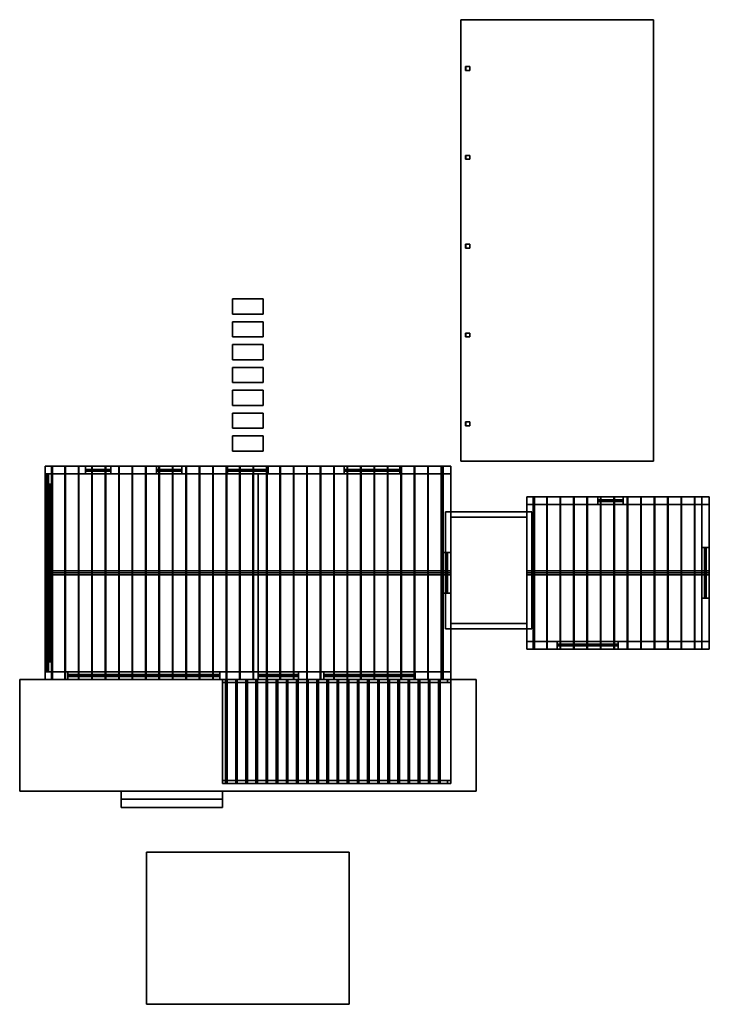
# Model space of a CAD drawing. Header units: metres. Extents: x 5 to 32.2, y 1.2 to 40.
import ezdxf

# ---------------------------------------------------------------- set-up
doc = ezdxf.new("R2010")
doc.units = ezdxf.units.M
for name, color, linetype in [('DECK', 8, 'Continuous'), ('FRAME', 8, 'Continuous'), ('GLASS', 5, 'Continuous'), ('GRAVEL', 8, 'Continuous'), ('INTERIOR_FLOOR', 8, 'Continuous'), ('INTERIOR_WALL', 8, 'Continuous'), ('LED', 8, 'Continuous'), ('LINING', 8, 'Continuous'), ('PLANKEN', 8, 'Continuous'), ('PLINTH', 8, 'Continuous'), ('RIB', 8, 'Continuous'), ('SEAM_BLACK', 8, 'Continuous'), ('SLAB_CONC', 8, 'Continuous'), ('STEEL_BLACK', 8, 'Continuous')]:
    doc.layers.add(name, color=color, linetype=linetype)

msp = doc.modelspace()

# ---------------------------------------------------------------- linework, layer by layer
at = {"layer": 'DECK'}
for points in [[(5, 9.6), (5, 14), (23, 14), (23, 9.6)], [(5, 9.6), (23, 9.6), (23, 14), (5, 14)], [(9, 9.28), (9, 9.6), (13, 9.6), (13, 9.28)], [(9, 9.28), (13, 9.28), (13, 9.6), (9, 9.6)], [(9, 8.96), (9, 9.28), (13, 9.28), (13, 8.96)], [(9, 8.96), (13, 8.96), (13, 9.28), (9, 9.28)]]:
    msp.add_lwpolyline(points, close=True, dxfattribs=at)
at = {"layer": 'FRAME'}
for points in [[(7.6, 22.21), (7.6, 22.28), (8.6, 22.28), (8.6, 22.21)], [(7.6, 22.21), (7.6, 22.28), (7.66, 22.28), (7.66, 22.21)], [(7.6, 22.21), (8.6, 22.21), (8.6, 22.28), (7.6, 22.28)], [(7.6, 22.21), (7.6, 22.28), (8.6, 22.28), (8.6, 22.21)], [(7.6, 22.21), (8.6, 22.21), (8.6, 22.28), (7.6, 22.28)], [(7.6, 22.21), (7.66, 22.21), (7.66, 22.28), (7.6, 22.28)], [(8.54, 22.21), (8.54, 22.28), (8.6, 22.28), (8.6, 22.21)], [(8.54, 22.21), (8.6, 22.21), (8.6, 22.28), (8.54, 22.28)], [(10.4, 22.21), (10.4, 22.28), (11.4, 22.28), (11.4, 22.21)], [(10.4, 22.21), (10.4, 22.28), (10.46, 22.28), (10.46, 22.21)], [(10.4, 22.21), (11.4, 22.21), (11.4, 22.28), (10.4, 22.28)], [(10.4, 22.21), (10.4, 22.28), (11.4, 22.28), (11.4, 22.21)], [(10.4, 22.21), (11.4, 22.21), (11.4, 22.28), (10.4, 22.28)], [(10.4, 22.21), (10.46, 22.21), (10.46, 22.28), (10.4, 22.28)], [(11.34, 22.21), (11.34, 22.28), (11.4, 22.28), (11.4, 22.21)], [(11.34, 22.21), (11.4, 22.21), (11.4, 22.28), (11.34, 22.28)], [(13.2, 22.21), (13.2, 22.28), (14.8, 22.28), (14.8, 22.21)], [(13.2, 22.21), (13.2, 22.28), (13.26, 22.28), (13.26, 22.21)], [(13.2, 22.21), (14.8, 22.21), (14.8, 22.28), (13.2, 22.28)], [(13.2, 22.21), (13.2, 22.28), (14.8, 22.28), (14.8, 22.21)], [(13.2, 22.21), (14.8, 22.21), (14.8, 22.28), (13.2, 22.28)], [(13.2, 22.21), (13.26, 22.21), (13.26, 22.28), (13.2, 22.28)], [(13.97, 22.21), (13.97, 22.28), (14.03, 22.28), (14.03, 22.21)], [(13.97, 22.21), (14.03, 22.21), (14.03, 22.28), (13.97, 22.28)], [(14.74, 22.21), (14.74, 22.28), (14.8, 22.28), (14.8, 22.21)], [(14.74, 22.21), (14.8, 22.21), (14.8, 22.28), (14.74, 22.28)], [(17.8, 22.21), (17.8, 22.28), (20, 22.28), (20, 22.21)], [(17.8, 22.21), (17.8, 22.28), (17.86, 22.28), (17.86, 22.21)], [(17.8, 22.21), (20, 22.21), (20, 22.28), (17.8, 22.28)], [(17.8, 22.21), (17.8, 22.28), (20, 22.28), (20, 22.21)], [(17.8, 22.21), (20, 22.21), (20, 22.28), (17.8, 22.28)], [(17.8, 22.21), (17.86, 22.21), (17.86, 22.28), (17.8, 22.28)], [(18.87, 22.21), (18.87, 22.28), (18.93, 22.28), (18.93, 22.21)], [(18.87, 22.21), (18.93, 22.21), (18.93, 22.28), (18.87, 22.28)], [(19.94, 22.21), (19.94, 22.28), (20, 22.28), (20, 22.21)], [(19.94, 22.21), (20, 22.21), (20, 22.28), (19.94, 22.28)], [(6.06, 14.3), (6.06, 22.1), (6.14, 22.1), (6.14, 14.3)], [(6.06, 14.3), (6.14, 14.3), (6.14, 22.1), (6.06, 22.1)], [(6.06, 18.2), (6.06, 22.1), (6.14, 22.1), (6.14, 18.2)], [(6.06, 22.1), (6.06, 18.2), (6.14, 18.2), (6.14, 22.1)], [(6.12, 14.7), (6.12, 21.7), (6.19, 21.7), (6.19, 14.7)], [(6.12, 21.64), (6.12, 21.7), (6.19, 21.7), (6.19, 21.64)], [(6.12, 14.7), (6.19, 14.7), (6.19, 21.7), (6.12, 21.7)], [(6.12, 14.7), (6.12, 21.7), (6.19, 21.7), (6.19, 14.7)], [(6.12, 14.7), (6.19, 14.7), (6.19, 21.7), (6.12, 21.7)], [(6.12, 21.64), (6.19, 21.64), (6.19, 21.7), (6.12, 21.7)], [(27.8, 21.01), (27.8, 21.08), (28.8, 21.08), (28.8, 21.01)], [(27.8, 21.01), (27.8, 21.08), (27.86, 21.08), (27.86, 21.01)], [(27.8, 21.01), (28.8, 21.01), (28.8, 21.08), (27.8, 21.08)], [(27.8, 21.01), (27.8, 21.08), (28.8, 21.08), (28.8, 21.01)], [(27.8, 21.01), (28.8, 21.01), (28.8, 21.08), (27.8, 21.08)], [(27.8, 21.01), (27.86, 21.01), (27.86, 21.08), (27.8, 21.08)], [(28.74, 21.01), (28.74, 21.08), (28.8, 21.08), (28.8, 21.01)], [(28.74, 21.01), (28.8, 21.01), (28.8, 21.08), (28.74, 21.08)], [(6.06, 20.77), (6.06, 20.83), (6.14, 20.83), (6.14, 20.77)], [(6.06, 20.77), (6.14, 20.77), (6.14, 20.83), (6.06, 20.83)], [(6.12, 19.92), (6.12, 19.98), (6.19, 19.98), (6.19, 19.92)], [(6.12, 19.92), (6.19, 19.92), (6.19, 19.98), (6.12, 19.98)], [(6.06, 19.47), (6.06, 19.53), (6.14, 19.53), (6.14, 19.47)], [(6.06, 19.47), (6.14, 19.47), (6.14, 19.53), (6.06, 19.53)], [(32.01, 17.2), (32.01, 19.2), (32.08, 19.2), (32.08, 17.2)], [(32.01, 19.14), (32.01, 19.2), (32.08, 19.2), (32.08, 19.14)], [(32.01, 17.2), (32.08, 17.2), (32.08, 19.2), (32.01, 19.2)], [(32.01, 17.2), (32.01, 19.2), (32.08, 19.2), (32.08, 17.2)], [(32.01, 17.2), (32.08, 17.2), (32.08, 19.2), (32.01, 19.2)], [(32.01, 19.14), (32.08, 19.14), (32.08, 19.2), (32.01, 19.2)], [(21.81, 17.4), (21.81, 19), (21.88, 19), (21.88, 17.4)], [(21.81, 18.94), (21.81, 19), (21.88, 19), (21.88, 18.94)], [(21.81, 17.4), (21.88, 17.4), (21.88, 19), (21.81, 19)], [(21.81, 17.4), (21.81, 19), (21.88, 19), (21.88, 17.4)], [(21.81, 17.4), (21.88, 17.4), (21.88, 19), (21.81, 19)], [(21.81, 18.94), (21.88, 18.94), (21.88, 19), (21.81, 19)], [(6.06, 18.17), (6.06, 18.23), (6.14, 18.23), (6.14, 18.17)], [(6.06, 18.17), (6.14, 18.17), (6.14, 18.23), (6.06, 18.23)], [(6.14, 18.2), (6.14, 14.3), (6.06, 14.3), (6.06, 18.2)], [(6.14, 14.3), (6.14, 18.2), (6.06, 18.2), (6.06, 14.3)], [(6.12, 18.17), (6.12, 18.23), (6.19, 18.23), (6.19, 18.17)], [(6.12, 18.17), (6.19, 18.17), (6.19, 18.23), (6.12, 18.23)], [(21.81, 17.4), (21.81, 17.46), (21.88, 17.46), (21.88, 17.4)], [(21.81, 17.4), (21.88, 17.4), (21.88, 17.46), (21.81, 17.46)], [(32.01, 17.2), (32.01, 17.26), (32.08, 17.26), (32.08, 17.2)], [(32.01, 17.2), (32.08, 17.2), (32.08, 17.26), (32.01, 17.26)], [(6.06, 16.87), (6.06, 16.93), (6.14, 16.93), (6.14, 16.87)], [(6.06, 16.87), (6.14, 16.87), (6.14, 16.93), (6.06, 16.93)], [(6.12, 16.42), (6.12, 16.48), (6.19, 16.48), (6.19, 16.42)], [(6.12, 16.42), (6.19, 16.42), (6.19, 16.48), (6.12, 16.48)], [(6.06, 15.57), (6.06, 15.63), (6.14, 15.63), (6.14, 15.57)], [(6.06, 15.57), (6.14, 15.57), (6.14, 15.63), (6.06, 15.63)], [(26.2, 15.32), (26.2, 15.39), (28.6, 15.39), (28.6, 15.32)], [(26.2, 15.32), (26.2, 15.39), (26.26, 15.39), (26.26, 15.32)], [(26.2, 15.32), (28.6, 15.32), (28.6, 15.39), (26.2, 15.39)], [(26.2, 15.32), (26.2, 15.39), (28.6, 15.39), (28.6, 15.32)], [(26.2, 15.32), (28.6, 15.32), (28.6, 15.39), (26.2, 15.39)], [(26.2, 15.32), (26.26, 15.32), (26.26, 15.39), (26.2, 15.39)], [(27.37, 15.32), (27.37, 15.39), (27.43, 15.39), (27.43, 15.32)], [(27.37, 15.32), (27.43, 15.32), (27.43, 15.39), (27.37, 15.39)], [(28.54, 15.32), (28.54, 15.39), (28.6, 15.39), (28.6, 15.32)], [(28.54, 15.32), (28.6, 15.32), (28.6, 15.39), (28.54, 15.39)], [(6.12, 14.7), (6.12, 14.76), (6.19, 14.76), (6.19, 14.7)], [(6.12, 14.7), (6.19, 14.7), (6.19, 14.76), (6.12, 14.76)], [(6.9, 14.12), (6.9, 14.19), (12.9, 14.19), (12.9, 14.12)], [(6.9, 14.12), (6.9, 14.19), (6.96, 14.19), (6.96, 14.12)], [(6.9, 14.12), (12.9, 14.12), (12.9, 14.19), (6.9, 14.19)], [(6.9, 14.12), (6.9, 14.19), (12.9, 14.19), (12.9, 14.12)], [(6.9, 14.12), (12.9, 14.12), (12.9, 14.19), (6.9, 14.19)], [(6.9, 14.12), (6.96, 14.12), (6.96, 14.19), (6.9, 14.19)], [(8.87, 14.12), (8.87, 14.19), (8.93, 14.19), (8.93, 14.12)], [(8.87, 14.12), (8.93, 14.12), (8.93, 14.19), (8.87, 14.19)], [(10.87, 14.12), (10.87, 14.19), (10.93, 14.19), (10.93, 14.12)], [(10.87, 14.12), (10.93, 14.12), (10.93, 14.19), (10.87, 14.19)], [(12.84, 14.12), (12.84, 14.19), (12.9, 14.19), (12.9, 14.12)], [(12.84, 14.12), (12.9, 14.12), (12.9, 14.19), (12.84, 14.19)], [(14.4, 14.12), (14.4, 14.19), (16, 14.19), (16, 14.12)], [(14.4, 14.12), (14.4, 14.19), (14.46, 14.19), (14.46, 14.12)], [(14.4, 14.12), (16, 14.12), (16, 14.19), (14.4, 14.19)], [(14.4, 14.12), (14.4, 14.19), (16, 14.19), (16, 14.12)], [(14.4, 14.12), (16, 14.12), (16, 14.19), (14.4, 14.19)], [(14.4, 14.12), (14.46, 14.12), (14.46, 14.19), (14.4, 14.19)], [(15.94, 14.12), (15.94, 14.19), (16, 14.19), (16, 14.12)], [(15.94, 14.12), (16, 14.12), (16, 14.19), (15.94, 14.19)], [(17, 14.12), (17, 14.19), (20.6, 14.19), (20.6, 14.12)], [(17, 14.12), (17, 14.19), (17.06, 14.19), (17.06, 14.12)], [(17, 14.12), (20.6, 14.12), (20.6, 14.19), (17, 14.19)], [(17, 14.12), (17, 14.19), (20.6, 14.19), (20.6, 14.12)], [(17, 14.12), (20.6, 14.12), (20.6, 14.19), (17, 14.19)], [(17, 14.12), (17.06, 14.12), (17.06, 14.19), (17, 14.19)], [(18.77, 14.12), (18.77, 14.19), (18.83, 14.19), (18.83, 14.12)], [(18.77, 14.12), (18.83, 14.12), (18.83, 14.19), (18.77, 14.19)], [(20.54, 14.12), (20.54, 14.19), (20.6, 14.19), (20.6, 14.12)], [(20.54, 14.12), (20.6, 14.12), (20.6, 14.19), (20.54, 14.19)]]:
    msp.add_lwpolyline(points, close=True, dxfattribs=at)
at = {"layer": 'GLASS'}
for points in [[(7.63, 22.239), (7.63, 22.251), (8.57, 22.251), (8.57, 22.239)], [(7.63, 22.239), (8.57, 22.239), (8.57, 22.251), (7.63, 22.251)], [(10.43, 22.239), (10.43, 22.251), (11.37, 22.251), (11.37, 22.239)], [(10.43, 22.239), (11.37, 22.239), (11.37, 22.251), (10.43, 22.251)], [(13.23, 22.239), (13.23, 22.251), (14.77, 22.251), (14.77, 22.239)], [(13.23, 22.239), (14.77, 22.239), (14.77, 22.251), (13.23, 22.251)], [(17.83, 22.239), (17.83, 22.251), (19.97, 22.251), (19.97, 22.239)], [(17.83, 22.239), (19.97, 22.239), (19.97, 22.251), (17.83, 22.251)], [(6.094, 14.3), (6.094, 22.1), (6.106, 22.1), (6.106, 14.3)], [(6.094, 22.1), (6.094, 18.2), (6.106, 18.2), (6.106, 22.1)], [(6.149, 14.73), (6.149, 21.67), (6.161, 21.67), (6.161, 14.73)], [(6.149, 14.73), (6.161, 14.73), (6.161, 21.67), (6.149, 21.67)], [(27.83, 21.039), (27.83, 21.051), (28.77, 21.051), (28.77, 21.039)], [(27.83, 21.039), (28.77, 21.039), (28.77, 21.051), (27.83, 21.051)], [(22, 16.2), (22, 20.4), (25, 20.4), (25, 16.2)], [(22, 16.2), (25, 16.2), (25, 20.4), (22, 20.4)], [(32.039, 17.23), (32.039, 19.17), (32.051, 19.17), (32.051, 17.23)], [(32.039, 17.23), (32.051, 17.23), (32.051, 19.17), (32.039, 19.17)], [(21.839, 17.43), (21.839, 18.97), (21.851, 18.97), (21.851, 17.43)], [(21.839, 17.43), (21.851, 17.43), (21.851, 18.97), (21.839, 18.97)], [(6.094, 18.2), (6.094, 14.3), (6.106, 14.3), (6.106, 18.2)], [(26.23, 15.349), (26.23, 15.361), (28.57, 15.361), (28.57, 15.349)], [(26.23, 15.349), (28.57, 15.349), (28.57, 15.361), (26.23, 15.361)], [(6.93, 14.149), (6.93, 14.161), (12.87, 14.161), (12.87, 14.149)], [(6.93, 14.149), (12.87, 14.149), (12.87, 14.161), (6.93, 14.161)], [(13, 9.9), (13, 14), (22, 14), (22, 9.9)], [(13, 9.9), (22, 9.9), (22, 14), (13, 14)], [(14.43, 14.149), (14.43, 14.161), (15.97, 14.161), (15.97, 14.149)], [(14.43, 14.149), (15.97, 14.149), (15.97, 14.161), (14.43, 14.161)], [(17.03, 14.149), (17.03, 14.161), (20.57, 14.161), (20.57, 14.149)], [(17.03, 14.149), (20.57, 14.149), (20.57, 14.161), (17.03, 14.161)]]:
    msp.add_lwpolyline(points, close=True, dxfattribs=at)
at = {"layer": 'GRAVEL'}
for points in [[(22.4, 22.6), (22.4, 40), (30, 40), (30, 22.6)], [(22.4, 22.6), (30, 22.6), (30, 40), (22.4, 40)], [(10, 1.2), (10, 7.2), (18, 7.2), (18, 1.2)], [(10, 1.2), (18, 1.2), (18, 7.2), (10, 7.2)]]:
    msp.add_lwpolyline(points, close=True, dxfattribs=at)
at = {"layer": 'INTERIOR_FLOOR'}
for points in [[(6.3, 14.3), (6.3, 22.1), (21.7, 22.1), (21.7, 14.3)], [(6.3, 14.3), (21.7, 14.3), (21.7, 22.1), (6.3, 22.1)], [(25.3, 15.5), (25.3, 20.9), (31.9, 20.9), (31.9, 15.5)], [(25.3, 15.5), (31.9, 15.5), (31.9, 20.9), (25.3, 20.9)]]:
    msp.add_lwpolyline(points, close=True, dxfattribs=at)
at = {"layer": 'INTERIOR_WALL'}
for points in [[(14.2, 14.3), (14.2, 22.1), (14.4, 22.1), (14.4, 14.3)], [(14.2, 14.3), (14.4, 14.3), (14.4, 22.1), (14.2, 22.1)]]:
    msp.add_lwpolyline(points, close=True, dxfattribs=at)
at = {"layer": 'LED'}
for points in [[(22.59, 38), (22.59, 38.15), (22.6, 38.15), (22.6, 38)], [(22.59, 38), (22.6, 38), (22.6, 38.15), (22.59, 38.15)], [(22.59, 34.5), (22.59, 34.65), (22.6, 34.65), (22.6, 34.5)], [(22.59, 34.5), (22.6, 34.5), (22.6, 34.65), (22.59, 34.65)], [(22.59, 31), (22.59, 31.15), (22.6, 31.15), (22.6, 31)], [(22.59, 31), (22.6, 31), (22.6, 31.15), (22.59, 31.15)], [(22.59, 27.5), (22.59, 27.65), (22.6, 27.65), (22.6, 27.5)], [(22.59, 27.5), (22.6, 27.5), (22.6, 27.65), (22.59, 27.65)], [(22.59, 24), (22.59, 24.15), (22.6, 24.15), (22.6, 24)], [(22.59, 24), (22.6, 24), (22.6, 24.15), (22.59, 24.15)]]:
    msp.add_lwpolyline(points, close=True, dxfattribs=at)
at = {"layer": 'LINING'}
for points in [[(6.3, 14.3), (6.3, 22.1), (21.7, 22.1), (21.7, 14.3)], [(6.3, 22.1), (6.3, 18.2), (21.7, 18.2), (21.7, 22.1)], [(25.3, 15.5), (25.3, 20.9), (31.9, 20.9), (31.9, 15.5)], [(25.3, 20.9), (25.3, 18.2), (31.9, 18.2), (31.9, 20.9)], [(6.3, 18.2), (6.3, 14.3), (21.7, 14.3), (21.7, 18.2)], [(25.3, 18.2), (25.3, 15.5), (31.9, 15.5), (31.9, 18.2)]]:
    msp.add_lwpolyline(points, close=True, dxfattribs=at)
at = {"layer": 'PLANKEN'}
for points in [[(6, 22.1), (6, 22.4), (7.6, 22.4), (7.6, 22.1)], [(6, 21.7), (6, 22.4), (6.3, 22.4), (6.3, 21.7)], [(6, 22.1), (7.6, 22.1), (7.6, 22.4), (6, 22.4)], [(6, 21.7), (6.3, 21.7), (6.3, 22.4), (6, 22.4)], [(7.6, 22.1), (7.6, 22.4), (8.6, 22.4), (8.6, 22.1)], [(7.6, 22.1), (8.6, 22.1), (8.6, 22.4), (7.6, 22.4)], [(7.6, 22.1), (7.6, 22.4), (8.6, 22.4), (8.6, 22.1)], [(7.6, 22.1), (8.6, 22.1), (8.6, 22.4), (7.6, 22.4)], [(8.6, 22.1), (8.6, 22.4), (10.4, 22.4), (10.4, 22.1)], [(8.6, 22.1), (10.4, 22.1), (10.4, 22.4), (8.6, 22.4)], [(10.4, 22.1), (10.4, 22.4), (11.4, 22.4), (11.4, 22.1)], [(10.4, 22.1), (11.4, 22.1), (11.4, 22.4), (10.4, 22.4)], [(10.4, 22.1), (10.4, 22.4), (11.4, 22.4), (11.4, 22.1)], [(10.4, 22.1), (11.4, 22.1), (11.4, 22.4), (10.4, 22.4)], [(11.4, 22.1), (11.4, 22.4), (13.2, 22.4), (13.2, 22.1)], [(11.4, 22.1), (13.2, 22.1), (13.2, 22.4), (11.4, 22.4)], [(13.2, 22.1), (13.2, 22.4), (14.8, 22.4), (14.8, 22.1)], [(13.2, 22.1), (14.8, 22.1), (14.8, 22.4), (13.2, 22.4)], [(14.8, 22.1), (14.8, 22.4), (17.8, 22.4), (17.8, 22.1)], [(14.8, 22.1), (17.8, 22.1), (17.8, 22.4), (14.8, 22.4)], [(17.8, 22.1), (17.8, 22.4), (20, 22.4), (20, 22.1)], [(17.8, 22.1), (20, 22.1), (20, 22.4), (17.8, 22.4)], [(17.8, 22.1), (17.8, 22.4), (20, 22.4), (20, 22.1)], [(17.8, 22.1), (20, 22.1), (20, 22.4), (17.8, 22.4)], [(20, 22.1), (20, 22.4), (22, 22.4), (22, 22.1)], [(20, 22.1), (22, 22.1), (22, 22.4), (20, 22.4)], [(25, 20.9), (25, 21.2), (27.8, 21.2), (27.8, 20.9)], [(25, 15.2), (25, 21.2), (25.3, 21.2), (25.3, 15.2)], [(25, 20.9), (27.8, 20.9), (27.8, 21.2), (25, 21.2)], [(25, 15.2), (25.3, 15.2), (25.3, 21.2), (25, 21.2)], [(25, 15.2), (25, 21.2), (25.3, 21.2), (25.3, 15.2)], [(25, 21.2), (25, 18.2), (25.3, 18.2), (25.3, 21.2)], [(27.8, 20.9), (27.8, 21.2), (28.8, 21.2), (28.8, 20.9)], [(27.8, 20.9), (28.8, 20.9), (28.8, 21.2), (27.8, 21.2)], [(28.8, 20.9), (28.8, 21.2), (32.2, 21.2), (32.2, 20.9)], [(28.8, 20.9), (32.2, 20.9), (32.2, 21.2), (28.8, 21.2)], [(31.9, 19.2), (31.9, 21.2), (32.2, 21.2), (32.2, 19.2)], [(31.9, 19.2), (32.2, 19.2), (32.2, 21.2), (31.9, 21.2)], [(31.9, 15.2), (31.9, 21.2), (32.2, 21.2), (32.2, 15.2)], [(31.9, 21.2), (31.9, 18.2), (32.2, 18.2), (32.2, 21.2)], [(31.9, 17.2), (31.9, 19.2), (32.2, 19.2), (32.2, 17.2)], [(31.9, 17.2), (32.2, 17.2), (32.2, 19.2), (31.9, 19.2)], [(31.9, 17.2), (31.9, 19.2), (32.2, 19.2), (32.2, 17.2)], [(31.9, 17.2), (32.2, 17.2), (32.2, 19.2), (31.9, 19.2)], [(25, 18.2), (25, 15.2), (25.3, 15.2), (25.3, 18.2)], [(31.9, 18.2), (31.9, 15.2), (32.2, 15.2), (32.2, 18.2)], [(31.9, 15.2), (31.9, 17.2), (32.2, 17.2), (32.2, 15.2)], [(31.9, 15.2), (32.2, 15.2), (32.2, 17.2), (31.9, 17.2)], [(25, 15.2), (25, 15.5), (26.2, 15.5), (26.2, 15.2)], [(25, 15.2), (26.2, 15.2), (26.2, 15.5), (25, 15.5)], [(26.2, 15.2), (26.2, 15.5), (28.6, 15.5), (28.6, 15.2)], [(26.2, 15.2), (28.6, 15.2), (28.6, 15.5), (26.2, 15.5)], [(28.6, 15.2), (28.6, 15.5), (32.2, 15.5), (32.2, 15.2)], [(28.6, 15.2), (32.2, 15.2), (32.2, 15.5), (28.6, 15.5)], [(6, 14), (6, 14.7), (6.3, 14.7), (6.3, 14)], [(6, 14), (6.3, 14), (6.3, 14.7), (6, 14.7)], [(6, 14), (6, 14.3), (6.9, 14.3), (6.9, 14)], [(6, 14), (6.9, 14), (6.9, 14.3), (6, 14.3)], [(6.9, 14), (6.9, 14.3), (12.9, 14.3), (12.9, 14)], [(6.9, 14), (12.9, 14), (12.9, 14.3), (6.9, 14.3)], [(12.9, 14), (12.9, 14.3), (14.4, 14.3), (14.4, 14)], [(12.9, 14), (14.4, 14), (14.4, 14.3), (12.9, 14.3)], [(14.4, 14), (14.4, 14.3), (16, 14.3), (16, 14)], [(14.4, 14), (16, 14), (16, 14.3), (14.4, 14.3)], [(14.4, 14), (14.4, 14.3), (16, 14.3), (16, 14)], [(14.4, 14), (16, 14), (16, 14.3), (14.4, 14.3)], [(16, 14), (16, 14.3), (17, 14.3), (17, 14)], [(16, 14), (17, 14), (17, 14.3), (16, 14.3)], [(17, 14), (17, 14.3), (20.6, 14.3), (20.6, 14)], [(17, 14), (20.6, 14), (20.6, 14.3), (17, 14.3)], [(20.6, 14), (20.6, 14.3), (22, 14.3), (22, 14)], [(20.6, 14), (22, 14), (22, 14.3), (20.6, 14.3)]]:
    msp.add_lwpolyline(points, close=True, dxfattribs=at)
at = {"layer": 'PLINTH'}
for points in [[(6, 14), (6, 22.4), (22, 22.4), (22, 14)], [(6, 14), (22, 14), (22, 22.4), (6, 22.4)], [(25, 15.2), (25, 21.2), (32.2, 21.2), (32.2, 15.2)], [(25, 15.2), (32.2, 15.2), (32.2, 21.2), (25, 21.2)], [(22, 16), (22, 20.6), (25, 20.6), (25, 16)], [(22, 16), (25, 16), (25, 20.6), (22, 20.6)], [(5, 9.6), (5, 14), (23, 14), (23, 9.6)], [(5, 9.6), (23, 9.6), (23, 14), (5, 14)]]:
    msp.add_lwpolyline(points, close=True, dxfattribs=at)
at = {"layer": 'RIB'}
for points in [[(6.275, 22.4), (6.275, 18.2), (6.255, 18.2), (6.255, 22.4)], [(6.275, 18.2), (6.275, 22.4), (6.255, 22.4), (6.255, 18.2)], [(6.805, 22.4), (6.805, 18.2), (6.785, 18.2), (6.785, 22.4)], [(6.805, 18.2), (6.805, 22.4), (6.785, 22.4), (6.785, 18.2)], [(7.335, 22.4), (7.335, 18.2), (7.315, 18.2), (7.315, 22.4)], [(7.335, 18.2), (7.335, 22.4), (7.315, 22.4), (7.315, 18.2)], [(7.865, 22.4), (7.865, 18.2), (7.845, 18.2), (7.845, 22.4)], [(7.865, 18.2), (7.865, 22.4), (7.845, 22.4), (7.845, 18.2)], [(8.395, 22.4), (8.395, 18.2), (8.375, 18.2), (8.375, 22.4)], [(8.395, 18.2), (8.395, 22.4), (8.375, 22.4), (8.375, 18.2)], [(8.925, 22.4), (8.925, 18.2), (8.905, 18.2), (8.905, 22.4)], [(8.925, 18.2), (8.925, 22.4), (8.905, 22.4), (8.905, 18.2)], [(9.455, 22.4), (9.455, 18.2), (9.435, 18.2), (9.435, 22.4)], [(9.455, 18.2), (9.455, 22.4), (9.435, 22.4), (9.435, 18.2)], [(9.985, 22.4), (9.985, 18.2), (9.965, 18.2), (9.965, 22.4)], [(9.985, 18.2), (9.985, 22.4), (9.965, 22.4), (9.965, 18.2)], [(10.515, 22.4), (10.515, 18.2), (10.495, 18.2), (10.495, 22.4)], [(10.515, 18.2), (10.515, 22.4), (10.495, 22.4), (10.495, 18.2)], [(11.045, 22.4), (11.045, 18.2), (11.025, 18.2), (11.025, 22.4)], [(11.045, 18.2), (11.045, 22.4), (11.025, 22.4), (11.025, 18.2)], [(11.575, 22.4), (11.575, 18.2), (11.555, 18.2), (11.555, 22.4)], [(11.575, 18.2), (11.575, 22.4), (11.555, 22.4), (11.555, 18.2)], [(12.105, 22.4), (12.105, 18.2), (12.085, 18.2), (12.085, 22.4)], [(12.105, 18.2), (12.105, 22.4), (12.085, 22.4), (12.085, 18.2)], [(12.635, 22.4), (12.635, 18.2), (12.615, 18.2), (12.615, 22.4)], [(12.635, 18.2), (12.635, 22.4), (12.615, 22.4), (12.615, 18.2)], [(13.165, 22.4), (13.165, 18.2), (13.145, 18.2), (13.145, 22.4)], [(13.165, 18.2), (13.165, 22.4), (13.145, 22.4), (13.145, 18.2)], [(13.695, 22.4), (13.695, 18.2), (13.675, 18.2), (13.675, 22.4)], [(13.695, 18.2), (13.695, 22.4), (13.675, 22.4), (13.675, 18.2)], [(14.225, 22.4), (14.225, 18.2), (14.205, 18.2), (14.205, 22.4)], [(14.225, 18.2), (14.225, 22.4), (14.205, 22.4), (14.205, 18.2)], [(14.755, 22.4), (14.755, 18.2), (14.735, 18.2), (14.735, 22.4)], [(14.755, 18.2), (14.755, 22.4), (14.735, 22.4), (14.735, 18.2)], [(15.285, 22.4), (15.285, 18.2), (15.265, 18.2), (15.265, 22.4)], [(15.285, 18.2), (15.285, 22.4), (15.265, 22.4), (15.265, 18.2)], [(15.815, 22.4), (15.815, 18.2), (15.795, 18.2), (15.795, 22.4)], [(15.815, 18.2), (15.815, 22.4), (15.795, 22.4), (15.795, 18.2)], [(16.345, 22.4), (16.345, 18.2), (16.325, 18.2), (16.325, 22.4)], [(16.345, 18.2), (16.345, 22.4), (16.325, 22.4), (16.325, 18.2)], [(16.875, 22.4), (16.875, 18.2), (16.855, 18.2), (16.855, 22.4)], [(16.875, 18.2), (16.875, 22.4), (16.855, 22.4), (16.855, 18.2)], [(17.405, 22.4), (17.405, 18.2), (17.385, 18.2), (17.385, 22.4)], [(17.405, 18.2), (17.405, 22.4), (17.385, 22.4), (17.385, 18.2)], [(17.935, 22.4), (17.935, 18.2), (17.915, 18.2), (17.915, 22.4)], [(17.935, 18.2), (17.935, 22.4), (17.915, 22.4), (17.915, 18.2)], [(18.465, 22.4), (18.465, 18.2), (18.445, 18.2), (18.445, 22.4)], [(18.465, 18.2), (18.465, 22.4), (18.445, 22.4), (18.445, 18.2)], [(18.995, 22.4), (18.995, 18.2), (18.975, 18.2), (18.975, 22.4)], [(18.995, 18.2), (18.995, 22.4), (18.975, 22.4), (18.975, 18.2)], [(19.525, 22.4), (19.525, 18.2), (19.505, 18.2), (19.505, 22.4)], [(19.525, 18.2), (19.525, 22.4), (19.505, 22.4), (19.505, 18.2)], [(20.055, 22.4), (20.055, 18.2), (20.035, 18.2), (20.035, 22.4)], [(20.055, 18.2), (20.055, 22.4), (20.035, 22.4), (20.035, 18.2)], [(20.585, 22.4), (20.585, 18.2), (20.565, 18.2), (20.565, 22.4)], [(20.585, 18.2), (20.585, 22.4), (20.565, 22.4), (20.565, 18.2)], [(21.115, 22.4), (21.115, 18.2), (21.095, 18.2), (21.095, 22.4)], [(21.115, 18.2), (21.115, 22.4), (21.095, 22.4), (21.095, 18.2)], [(21.645, 22.4), (21.645, 18.2), (21.625, 18.2), (21.625, 22.4)], [(21.645, 18.2), (21.645, 22.4), (21.625, 22.4), (21.625, 18.2)], [(25.275, 21.2), (25.275, 18.2), (25.255, 18.2), (25.255, 21.2)], [(25.275, 18.2), (25.275, 21.2), (25.255, 21.2), (25.255, 18.2)], [(25.805, 21.2), (25.805, 18.2), (25.785, 18.2), (25.785, 21.2)], [(25.805, 18.2), (25.805, 21.2), (25.785, 21.2), (25.785, 18.2)], [(26.335, 21.2), (26.335, 18.2), (26.315, 18.2), (26.315, 21.2)], [(26.335, 18.2), (26.335, 21.2), (26.315, 21.2), (26.315, 18.2)], [(26.865, 21.2), (26.865, 18.2), (26.845, 18.2), (26.845, 21.2)], [(26.865, 18.2), (26.865, 21.2), (26.845, 21.2), (26.845, 18.2)], [(27.395, 21.2), (27.395, 18.2), (27.375, 18.2), (27.375, 21.2)], [(27.395, 18.2), (27.395, 21.2), (27.375, 21.2), (27.375, 18.2)], [(27.925, 21.2), (27.925, 18.2), (27.905, 18.2), (27.905, 21.2)], [(27.925, 18.2), (27.925, 21.2), (27.905, 21.2), (27.905, 18.2)], [(28.455, 21.2), (28.455, 18.2), (28.435, 18.2), (28.435, 21.2)], [(28.455, 18.2), (28.455, 21.2), (28.435, 21.2), (28.435, 18.2)], [(28.985, 21.2), (28.985, 18.2), (28.965, 18.2), (28.965, 21.2)], [(28.985, 18.2), (28.985, 21.2), (28.965, 21.2), (28.965, 18.2)], [(29.515, 21.2), (29.515, 18.2), (29.495, 18.2), (29.495, 21.2)], [(29.515, 18.2), (29.515, 21.2), (29.495, 21.2), (29.495, 18.2)], [(30.045, 21.2), (30.045, 18.2), (30.025, 18.2), (30.025, 21.2)], [(30.045, 18.2), (30.045, 21.2), (30.025, 21.2), (30.025, 18.2)], [(30.575, 21.2), (30.575, 18.2), (30.555, 18.2), (30.555, 21.2)], [(30.575, 18.2), (30.575, 21.2), (30.555, 21.2), (30.555, 18.2)], [(31.105, 21.2), (31.105, 18.2), (31.085, 18.2), (31.085, 21.2)], [(31.105, 18.2), (31.105, 21.2), (31.085, 21.2), (31.085, 18.2)], [(31.635, 21.2), (31.635, 18.2), (31.615, 18.2), (31.615, 21.2)], [(31.635, 18.2), (31.635, 21.2), (31.615, 21.2), (31.615, 18.2)], [(6.255, 14), (6.255, 18.2), (6.275, 18.2), (6.275, 14)], [(6.255, 18.2), (6.255, 14), (6.275, 14), (6.275, 18.2)], [(6.785, 14), (6.785, 18.2), (6.805, 18.2), (6.805, 14)], [(6.785, 18.2), (6.785, 14), (6.805, 14), (6.805, 18.2)], [(7.315, 14), (7.315, 18.2), (7.335, 18.2), (7.335, 14)], [(7.315, 18.2), (7.315, 14), (7.335, 14), (7.335, 18.2)], [(7.845, 14), (7.845, 18.2), (7.865, 18.2), (7.865, 14)], [(7.845, 18.2), (7.845, 14), (7.865, 14), (7.865, 18.2)], [(8.375, 14), (8.375, 18.2), (8.395, 18.2), (8.395, 14)], [(8.375, 18.2), (8.375, 14), (8.395, 14), (8.395, 18.2)], [(8.905, 14), (8.905, 18.2), (8.925, 18.2), (8.925, 14)], [(8.905, 18.2), (8.905, 14), (8.925, 14), (8.925, 18.2)], [(9.435, 14), (9.435, 18.2), (9.455, 18.2), (9.455, 14)], [(9.435, 18.2), (9.435, 14), (9.455, 14), (9.455, 18.2)], [(9.965, 14), (9.965, 18.2), (9.985, 18.2), (9.985, 14)], [(9.965, 18.2), (9.965, 14), (9.985, 14), (9.985, 18.2)], [(10.495, 14), (10.495, 18.2), (10.515, 18.2), (10.515, 14)], [(10.495, 18.2), (10.495, 14), (10.515, 14), (10.515, 18.2)], [(11.025, 14), (11.025, 18.2), (11.045, 18.2), (11.045, 14)], [(11.025, 18.2), (11.025, 14), (11.045, 14), (11.045, 18.2)], [(11.555, 14), (11.555, 18.2), (11.575, 18.2), (11.575, 14)], [(11.555, 18.2), (11.555, 14), (11.575, 14), (11.575, 18.2)], [(12.085, 14), (12.085, 18.2), (12.105, 18.2), (12.105, 14)], [(12.085, 18.2), (12.085, 14), (12.105, 14), (12.105, 18.2)], [(12.615, 14), (12.615, 18.2), (12.635, 18.2), (12.635, 14)], [(12.615, 18.2), (12.615, 14), (12.635, 14), (12.635, 18.2)], [(13.145, 14), (13.145, 18.2), (13.165, 18.2), (13.165, 14)], [(13.145, 18.2), (13.145, 14), (13.165, 14), (13.165, 18.2)], [(13.675, 14), (13.675, 18.2), (13.695, 18.2), (13.695, 14)], [(13.675, 18.2), (13.675, 14), (13.695, 14), (13.695, 18.2)], [(14.205, 14), (14.205, 18.2), (14.225, 18.2), (14.225, 14)], [(14.205, 18.2), (14.205, 14), (14.225, 14), (14.225, 18.2)], [(14.735, 14), (14.735, 18.2), (14.755, 18.2), (14.755, 14)], [(14.735, 18.2), (14.735, 14), (14.755, 14), (14.755, 18.2)], [(15.265, 14), (15.265, 18.2), (15.285, 18.2), (15.285, 14)], [(15.265, 18.2), (15.265, 14), (15.285, 14), (15.285, 18.2)], [(15.795, 14), (15.795, 18.2), (15.815, 18.2), (15.815, 14)], [(15.795, 18.2), (15.795, 14), (15.815, 14), (15.815, 18.2)], [(16.325, 14), (16.325, 18.2), (16.345, 18.2), (16.345, 14)], [(16.325, 18.2), (16.325, 14), (16.345, 14), (16.345, 18.2)], [(16.855, 14), (16.855, 18.2), (16.875, 18.2), (16.875, 14)], [(16.855, 18.2), (16.855, 14), (16.875, 14), (16.875, 18.2)], [(17.385, 14), (17.385, 18.2), (17.405, 18.2), (17.405, 14)], [(17.385, 18.2), (17.385, 14), (17.405, 14), (17.405, 18.2)], [(17.915, 14), (17.915, 18.2), (17.935, 18.2), (17.935, 14)], [(17.915, 18.2), (17.915, 14), (17.935, 14), (17.935, 18.2)], [(18.445, 14), (18.445, 18.2), (18.465, 18.2), (18.465, 14)], [(18.445, 18.2), (18.445, 14), (18.465, 14), (18.465, 18.2)], [(18.975, 14), (18.975, 18.2), (18.995, 18.2), (18.995, 14)], [(18.975, 18.2), (18.975, 14), (18.995, 14), (18.995, 18.2)], [(19.505, 14), (19.505, 18.2), (19.525, 18.2), (19.525, 14)], [(19.505, 18.2), (19.505, 14), (19.525, 14), (19.525, 18.2)], [(20.035, 14), (20.035, 18.2), (20.055, 18.2), (20.055, 14)], [(20.035, 18.2), (20.035, 14), (20.055, 14), (20.055, 18.2)], [(20.565, 14), (20.565, 18.2), (20.585, 18.2), (20.585, 14)], [(20.565, 18.2), (20.565, 14), (20.585, 14), (20.585, 18.2)], [(21.095, 14), (21.095, 18.2), (21.115, 18.2), (21.115, 14)], [(21.095, 18.2), (21.095, 14), (21.115, 14), (21.115, 18.2)], [(21.625, 14), (21.625, 18.2), (21.645, 18.2), (21.645, 14)], [(21.625, 18.2), (21.625, 14), (21.645, 14), (21.645, 18.2)], [(25.255, 15.2), (25.255, 18.2), (25.275, 18.2), (25.275, 15.2)], [(25.255, 18.2), (25.255, 15.2), (25.275, 15.2), (25.275, 18.2)], [(25.785, 15.2), (25.785, 18.2), (25.805, 18.2), (25.805, 15.2)], [(25.785, 18.2), (25.785, 15.2), (25.805, 15.2), (25.805, 18.2)], [(26.315, 15.2), (26.315, 18.2), (26.335, 18.2), (26.335, 15.2)], [(26.315, 18.2), (26.315, 15.2), (26.335, 15.2), (26.335, 18.2)], [(26.845, 15.2), (26.845, 18.2), (26.865, 18.2), (26.865, 15.2)], [(26.845, 18.2), (26.845, 15.2), (26.865, 15.2), (26.865, 18.2)], [(27.375, 15.2), (27.375, 18.2), (27.395, 18.2), (27.395, 15.2)], [(27.375, 18.2), (27.375, 15.2), (27.395, 15.2), (27.395, 18.2)], [(27.905, 15.2), (27.905, 18.2), (27.925, 18.2), (27.925, 15.2)], [(27.905, 18.2), (27.905, 15.2), (27.925, 15.2), (27.925, 18.2)], [(28.435, 15.2), (28.435, 18.2), (28.455, 18.2), (28.455, 15.2)], [(28.435, 18.2), (28.435, 15.2), (28.455, 15.2), (28.455, 18.2)], [(28.965, 15.2), (28.965, 18.2), (28.985, 18.2), (28.985, 15.2)], [(28.965, 18.2), (28.965, 15.2), (28.985, 15.2), (28.985, 18.2)], [(29.495, 15.2), (29.495, 18.2), (29.515, 18.2), (29.515, 15.2)], [(29.495, 18.2), (29.495, 15.2), (29.515, 15.2), (29.515, 18.2)], [(30.025, 15.2), (30.025, 18.2), (30.045, 18.2), (30.045, 15.2)], [(30.025, 18.2), (30.025, 15.2), (30.045, 15.2), (30.045, 18.2)], [(30.555, 15.2), (30.555, 18.2), (30.575, 18.2), (30.575, 15.2)], [(30.555, 18.2), (30.555, 15.2), (30.575, 15.2), (30.575, 18.2)], [(31.085, 15.2), (31.085, 18.2), (31.105, 18.2), (31.105, 15.2)], [(31.085, 18.2), (31.085, 15.2), (31.105, 15.2), (31.105, 18.2)], [(31.615, 15.2), (31.615, 18.2), (31.635, 18.2), (31.635, 15.2)], [(31.615, 18.2), (31.615, 15.2), (31.635, 15.2), (31.635, 18.2)]]:
    msp.add_lwpolyline(points, close=True, dxfattribs=at)
at = {"layer": 'SEAM_BLACK'}
for points in [[(6, 22.1), (6, 22.4), (6.3, 22.4), (6.3, 22.1)], [(6, 22.4), (6, 22.1), (6.3, 22.1), (6.3, 22.4)], [(22, 18.2), (22, 22.4), (6, 22.4), (6, 18.2)], [(6, 22.4), (6, 18.2), (22, 18.2), (22, 22.4)], [(21.7, 19), (21.7, 22.4), (22, 22.4), (22, 19)], [(21.7, 19), (22, 19), (22, 22.4), (21.7, 22.4)], [(21.7, 14), (21.7, 22.4), (22, 22.4), (22, 14)], [(21.7, 22.4), (21.7, 18.2), (22, 18.2), (22, 22.4)], [(32.2, 18.2), (32.2, 21.2), (25, 21.2), (25, 18.2)], [(25, 21.2), (25, 18.2), (32.2, 18.2), (32.2, 21.2)], [(21.8, 16), (21.8, 20.6), (25.2, 20.6), (25.2, 16)], [(21.8, 16), (25.2, 16), (25.2, 20.6), (21.8, 20.6)], [(21.7, 17.4), (21.7, 19), (22, 19), (22, 17.4)], [(21.7, 17.4), (22, 17.4), (22, 19), (21.7, 19)], [(21.7, 17.4), (21.7, 19), (22, 19), (22, 17.4)], [(21.7, 17.4), (22, 17.4), (22, 19), (21.7, 19)], [(6, 18.12), (6, 18.28), (22, 18.28), (22, 18.12)], [(6, 18.12), (22, 18.12), (22, 18.28), (6, 18.28)], [(25, 18.12), (25, 18.28), (32.2, 18.28), (32.2, 18.12)], [(25, 18.12), (32.2, 18.12), (32.2, 18.28), (25, 18.28)], [(22, 14), (22, 18.2), (6, 18.2), (6, 14)], [(6, 18.2), (6, 14), (22, 14), (22, 18.2)], [(21.7, 18.2), (21.7, 14), (22, 14), (22, 18.2)], [(32.2, 15.2), (32.2, 18.2), (25, 18.2), (25, 15.2)], [(25, 18.2), (25, 15.2), (32.2, 15.2), (32.2, 18.2)], [(21.7, 14), (21.7, 17.4), (22, 17.4), (22, 14)], [(21.7, 14), (22, 14), (22, 17.4), (21.7, 17.4)], [(6, 14), (6, 14.3), (6.3, 14.3), (6.3, 14)], [(6, 14.3), (6, 14), (6.3, 14), (6.3, 14.3)]]:
    msp.add_lwpolyline(points, close=True, dxfattribs=at)
at = {"layer": 'SLAB_CONC'}
for points in [[(13.4, 28.4), (13.4, 29), (14.6, 29), (14.6, 28.4)], [(13.4, 28.4), (14.6, 28.4), (14.6, 29), (13.4, 29)], [(13.4, 27.5), (13.4, 28.1), (14.6, 28.1), (14.6, 27.5)], [(13.4, 27.5), (14.6, 27.5), (14.6, 28.1), (13.4, 28.1)], [(13.4, 26.6), (13.4, 27.2), (14.6, 27.2), (14.6, 26.6)], [(13.4, 26.6), (14.6, 26.6), (14.6, 27.2), (13.4, 27.2)], [(13.4, 25.7), (13.4, 26.3), (14.6, 26.3), (14.6, 25.7)], [(13.4, 25.7), (14.6, 25.7), (14.6, 26.3), (13.4, 26.3)], [(13.4, 24.8), (13.4, 25.4), (14.6, 25.4), (14.6, 24.8)], [(13.4, 24.8), (14.6, 24.8), (14.6, 25.4), (13.4, 25.4)], [(13.4, 23.9), (13.4, 24.5), (14.6, 24.5), (14.6, 23.9)], [(13.4, 23.9), (14.6, 23.9), (14.6, 24.5), (13.4, 24.5)], [(13.4, 23), (13.4, 23.6), (14.6, 23.6), (14.6, 23)], [(13.4, 23), (14.6, 23), (14.6, 23.6), (13.4, 23.6)]]:
    msp.add_lwpolyline(points, close=True, dxfattribs=at)
at = {"layer": 'STEEL_BLACK'}
for points in [[(22.6, 38), (22.6, 38.15), (22.75, 38.15), (22.75, 38)], [(22.6, 38), (22.75, 38), (22.75, 38.15), (22.6, 38.15)], [(22.6, 34.5), (22.6, 34.65), (22.75, 34.65), (22.75, 34.5)], [(22.6, 34.5), (22.75, 34.5), (22.75, 34.65), (22.6, 34.65)], [(22.6, 31), (22.6, 31.15), (22.75, 31.15), (22.75, 31)], [(22.6, 31), (22.75, 31), (22.75, 31.15), (22.6, 31.15)], [(22.6, 27.5), (22.6, 27.65), (22.75, 27.65), (22.75, 27.5)], [(22.6, 27.5), (22.75, 27.5), (22.75, 27.65), (22.6, 27.65)], [(22.6, 24), (22.6, 24.15), (22.75, 24.15), (22.75, 24)], [(22.6, 24), (22.75, 24), (22.75, 24.15), (22.6, 24.15)], [(13, 13.88), (13, 14), (13.12, 14), (13.12, 13.88)], [(13, 13.88), (13.12, 13.88), (13.12, 14), (13, 14)], [(13, 13.88), (13, 14), (22, 14), (22, 13.88)], [(13, 13.88), (22, 13.88), (22, 14), (13, 14)], [(13.12, 9.9), (13.12, 14), (13.18, 14), (13.18, 9.9)], [(13.12, 9.9), (13.18, 9.9), (13.18, 14), (13.12, 14)], [(13.52, 9.9), (13.52, 14), (13.58, 14), (13.58, 9.9)], [(13.52, 9.9), (13.58, 9.9), (13.58, 14), (13.52, 14)], [(13.92, 9.9), (13.92, 14), (13.98, 14), (13.98, 9.9)], [(13.92, 9.9), (13.98, 9.9), (13.98, 14), (13.92, 14)], [(14.32, 9.9), (14.32, 14), (14.38, 14), (14.38, 9.9)], [(14.32, 9.9), (14.38, 9.9), (14.38, 14), (14.32, 14)], [(14.72, 9.9), (14.72, 14), (14.78, 14), (14.78, 9.9)], [(14.72, 9.9), (14.78, 9.9), (14.78, 14), (14.72, 14)], [(15.12, 9.9), (15.12, 14), (15.18, 14), (15.18, 9.9)], [(15.12, 9.9), (15.18, 9.9), (15.18, 14), (15.12, 14)], [(15.52, 9.9), (15.52, 14), (15.58, 14), (15.58, 9.9)], [(15.52, 9.9), (15.58, 9.9), (15.58, 14), (15.52, 14)], [(15.92, 9.9), (15.92, 14), (15.98, 14), (15.98, 9.9)], [(15.92, 9.9), (15.98, 9.9), (15.98, 14), (15.92, 14)], [(16.32, 9.9), (16.32, 14), (16.38, 14), (16.38, 9.9)], [(16.32, 9.9), (16.38, 9.9), (16.38, 14), (16.32, 14)], [(16.72, 9.9), (16.72, 14), (16.78, 14), (16.78, 9.9)], [(16.72, 9.9), (16.78, 9.9), (16.78, 14), (16.72, 14)], [(17.12, 9.9), (17.12, 14), (17.18, 14), (17.18, 9.9)], [(17.12, 9.9), (17.18, 9.9), (17.18, 14), (17.12, 14)], [(17.52, 9.9), (17.52, 14), (17.58, 14), (17.58, 9.9)], [(17.52, 9.9), (17.58, 9.9), (17.58, 14), (17.52, 14)], [(17.92, 9.9), (17.92, 14), (17.98, 14), (17.98, 9.9)], [(17.92, 9.9), (17.98, 9.9), (17.98, 14), (17.92, 14)], [(18.32, 9.9), (18.32, 14), (18.38, 14), (18.38, 9.9)], [(18.32, 9.9), (18.38, 9.9), (18.38, 14), (18.32, 14)], [(18.72, 9.9), (18.72, 14), (18.78, 14), (18.78, 9.9)], [(18.72, 9.9), (18.78, 9.9), (18.78, 14), (18.72, 14)], [(19.12, 9.9), (19.12, 14), (19.18, 14), (19.18, 9.9)], [(19.12, 9.9), (19.18, 9.9), (19.18, 14), (19.12, 14)], [(19.52, 9.9), (19.52, 14), (19.58, 14), (19.58, 9.9)], [(19.52, 9.9), (19.58, 9.9), (19.58, 14), (19.52, 14)], [(19.92, 9.9), (19.92, 14), (19.98, 14), (19.98, 9.9)], [(19.92, 9.9), (19.98, 9.9), (19.98, 14), (19.92, 14)], [(20.32, 9.9), (20.32, 14), (20.38, 14), (20.38, 9.9)], [(20.32, 9.9), (20.38, 9.9), (20.38, 14), (20.32, 14)], [(20.72, 9.9), (20.72, 14), (20.78, 14), (20.78, 9.9)], [(20.72, 9.9), (20.78, 9.9), (20.78, 14), (20.72, 14)], [(21.12, 9.9), (21.12, 14), (21.18, 14), (21.18, 9.9)], [(21.12, 9.9), (21.18, 9.9), (21.18, 14), (21.12, 14)], [(21.52, 9.9), (21.52, 14), (21.58, 14), (21.58, 9.9)], [(21.52, 9.9), (21.58, 9.9), (21.58, 14), (21.52, 14)], [(21.88, 13.88), (21.88, 14), (22, 14), (22, 13.88)], [(21.88, 13.88), (22, 13.88), (22, 14), (21.88, 14)], [(13, 9.9), (13, 10.02), (13.12, 10.02), (13.12, 9.9)], [(13, 9.9), (13.12, 9.9), (13.12, 10.02), (13, 10.02)], [(13, 9.9), (13, 10.02), (22, 10.02), (22, 9.9)], [(13, 9.9), (22, 9.9), (22, 10.02), (13, 10.02)], [(21.88, 9.9), (21.88, 10.02), (22, 10.02), (22, 9.9)], [(21.88, 9.9), (22, 9.9), (22, 10.02), (21.88, 10.02)]]:
    msp.add_lwpolyline(points, close=True, dxfattribs=at)

doc.saveas('drawing.dxf')
